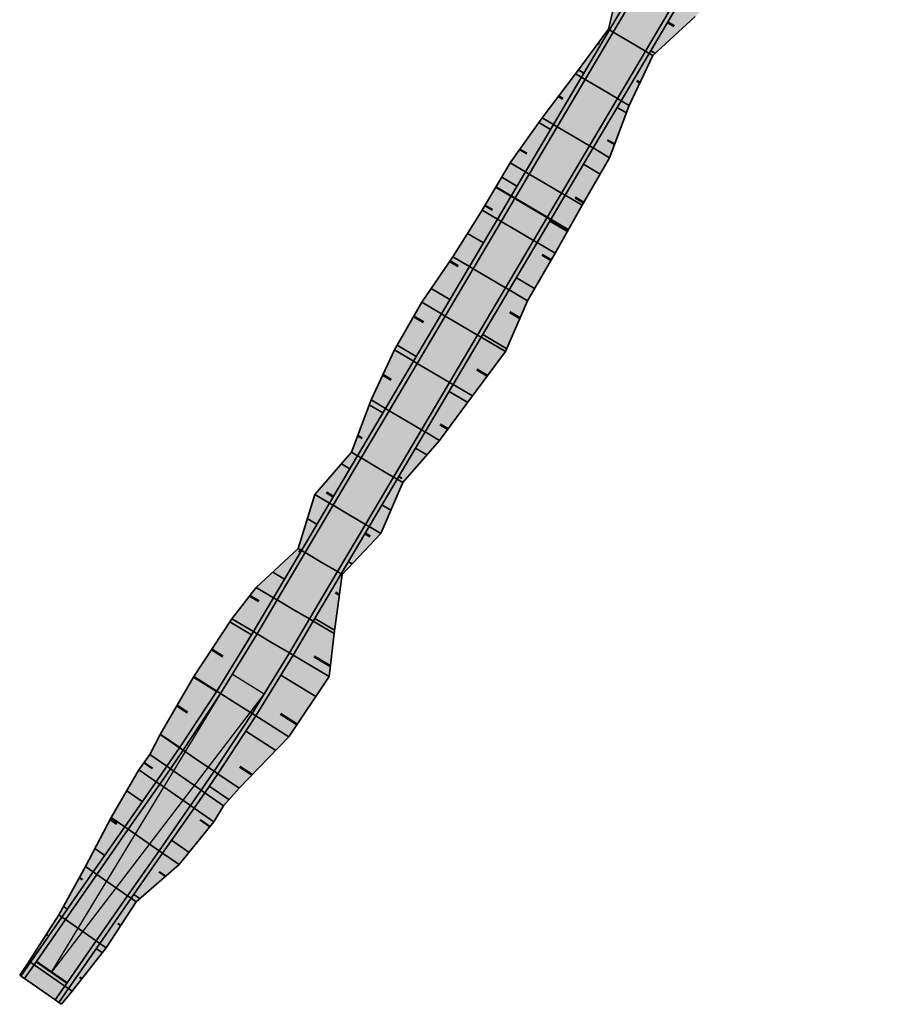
# Model space of a CAD drawing. Header units: metres. Extents: x 202644 to 203075, y 396096 to 396612.
# Tile 1 of 13: x 202644 to 202724, y 396096 to 396185. Entities that reach past the tile are written whole.
import ezdxf

# ---------------------------------------------------------------- set-up
doc = ezdxf.new("R2010")
doc.units = ezdxf.units.M
doc.layers.get('0').update_dxf_attribs({"lineweight": 25})
doc.layers.add('C3D-CORRIDOR', color=7, linetype='Continuous')
for name, color, linetype, lineweight in [('N-WA-GR-GRAS-V', 61, 'Continuous', 18), ('N-WA-GW-AFWERKEN_INZAAIEN-G', 60, 'Continuous', 35), ('N-WA-GW-DIJK_KRUIN_BINNEN-G', 90, 'Continuous', 35), ('N-WA-GW-DIJK_KRUIN_BUITEN-G', 90, 'Continuous', 35), ('N-WA-GW-DIJK_TEEN_BINNEN-G', 90, 'Continuous', 35), ('N-WA-GW-DIJK_TEEN_BUITEN-G', 90, 'Continuous', 35), ('N-WA-VH-VERHARDING_ASFALT-G', 252, 'Continuous', 35), ('N-WA-VH-VERHARDING_ASFALT-V', 252, 'Continuous', 18), ('N-WA-VH-VERHARDING_GRASBETONSTEEN-G', 102, 'Continuous', 35), ('N-WA-VH-VERHARDING_GRASBETONSTEEN-V', 75, 'Continuous', 18)]:
    doc.layers.add(name, color=color, linetype=linetype, lineweight=lineweight)

# ---------------------------------------------------------------- blocks, each defined once
blk = doc.blocks.new('*U104')
at = {"layer": 'N-WA-GR-GRAS-V', "linetype": 'Continuous', "lineweight": 18}
for points in [[(202713.396, 396210.66), (202711.676, 396207.725), (202710.516, 396205.762), (202707.971, 396201.458), (202705.426, 396197.155), (202702.881, 396192.851), (202700.336, 396188.547), (202697.791, 396184.243), (202695.246, 396179.939), (202692.701, 396175.635), (202690.156, 396171.332), (202687.611, 396167.028), (202685.066, 396162.724), (202682.521, 396158.42), (202679.976, 396154.116), (202677.431, 396149.812), (202674.886, 396145.509), (202672.341, 396141.205), (202669.796, 396136.901), (202667.251, 396132.597), (202665.427, 396129.513), (202662.108, 396124.1), (202658.72, 396118.948), (202657.561, 396117.263), (202656.59, 396115.866), (202653.735, 396111.761), (202650.881, 396107.656), (202648.026, 396103.551), (202645.172, 396099.446), (202644.3, 396098.193), (202644.191, 396098.269), (202645.047, 396099.533), (202647.749, 396103.744), (202650.157, 396108.159), (202652.516, 396112.609), (202655.026, 396116.953), (202656.012, 396118.34), (202656.945, 396120.155), (202660.02, 396125.427), (202663.47, 396130.67), (202665.678, 396133.527), (202669.508, 396137.071), (202671.001, 396141.997), (202674.357, 396145.821), (202676.128, 396150.583), (202678.255, 396155.134), (202680.745, 396159.47), (202683.56, 396163.614), (202686.217, 396167.852), (202688.783, 396172.143), (202691.67, 396176.245), (202694.722, 396180.249), (202697.694, 396184.3), (202698.894, 396189.399), (202699.507, 396194.845), (202700.909, 396199.825), (202702.81, 396204.51), (202704.274, 396209.453), (202705.111, 396211.608), (202706.234, 396214.82), (202713.396, 396210.66)], [(202724.41, 396204.263), (202722.013, 396201.613), (202721.735, 396199.128), (202718.818, 396195.044), (202714.901, 396191.552), (202709.244, 396189.088), (202705.583, 396185.444), (202701.75, 396181.902), (202699.585, 396177.373), (202697.805, 396172.617), (202695.303, 396168.288), (202692.859, 396163.924), (202690.344, 396159.602), (202688.342, 396154.978), (202685.339, 396150.945), (202682.357, 396146.899), (202679.012, 396143.069), (202677.006, 396138.446), (202673.498, 396134.711), (202672.76, 396129.339), (202672.321, 396125.437), (202668.666, 396119.932), (202664.125, 396115.272), (202662.716, 396113.679), (202661.847, 396112.211), (202658.678, 396108.324), (202654.779, 396104.946), (202652.058, 396100.747), (202648.957, 396096.814), (202648.002, 396095.619), (202647.749, 396095.795), (202648.62, 396097.048), (202651.475, 396101.153), (202654.329, 396105.258), (202657.184, 396109.363), (202660.038, 396113.468), (202661.01, 396114.866), (202662.193, 396116.586), (202665.653, 396121.847), (202669.042, 396127.376), (202670.866, 396130.459), (202673.411, 396134.763), (202675.956, 396139.067), (202678.501, 396143.371), (202681.046, 396147.675), (202683.591, 396151.978), (202686.136, 396156.282), (202688.681, 396160.586), (202691.226, 396164.89), (202693.771, 396169.194), (202696.316, 396173.498), (202698.861, 396177.801), (202701.406, 396182.105), (202703.951, 396186.409), (202706.496, 396190.713), (202709.041, 396195.017), (202711.586, 396199.321), (202714.131, 396203.624), (202715.292, 396205.588), (202717.028, 396208.551), (202724.41, 396204.263)]]:
    blk.add_hatch(color=61, dxfattribs=at).paths.add_polyline_path(points, flags=0)
at = {"layer": 'N-WA-VH-VERHARDING_ASFALT-V', "linetype": 'Continuous', "lineweight": 18}
for points in [[(202715.212, 396209.605), (202713.484, 396206.656), (202712.323, 396204.693), (202709.778, 396200.39), (202707.233, 396196.086), (202704.688, 396191.782), (202702.143, 396187.478), (202699.598, 396183.174), (202697.053, 396178.87), (202694.508, 396174.566), (202691.963, 396170.263), (202689.418, 396165.959), (202686.873, 396161.655), (202684.328, 396157.351), (202681.783, 396153.047), (202679.238, 396148.743), (202676.693, 396144.44), (202674.148, 396140.136), (202671.603, 396135.832), (202669.058, 396131.528), (202667.235, 396128.444), (202663.88, 396122.974), (202660.456, 396117.767), (202659.285, 396116.064), (202658.314, 396114.667), (202655.459, 396110.562), (202652.605, 396106.457), (202649.75, 396102.352), (202646.896, 396098.247), (202646.025, 396096.994), (202644.629, 396097.964), (202645.5, 396099.217), (202648.355, 396103.323), (202651.209, 396107.428), (202654.064, 396111.533), (202656.918, 396115.638), (202657.89, 396117.035), (202659.051, 396118.723), (202662.445, 396123.886), (202665.772, 396129.31), (202667.595, 396132.393), (202670.14, 396136.697), (202672.685, 396141.001), (202675.23, 396145.305), (202677.775, 396149.609), (202680.32, 396153.913), (202682.865, 396158.216), (202685.41, 396162.52), (202687.955, 396166.824), (202690.5, 396171.128), (202693.045, 396175.432), (202695.59, 396179.736), (202698.135, 396184.039), (202700.68, 396188.343), (202703.225, 396192.647), (202705.77, 396196.951), (202708.315, 396201.255), (202710.86, 396205.559), (202712.021, 396207.522), (202713.742, 396210.459), (202715.212, 396209.605)], [(202716.682, 396208.752), (202714.947, 396205.791), (202713.786, 396203.828), (202711.241, 396199.524), (202708.696, 396195.22), (202706.151, 396190.917), (202703.607, 396186.613), (202701.062, 396182.309), (202698.517, 396178.005), (202695.972, 396173.701), (202693.427, 396169.397), (202690.882, 396165.094), (202688.337, 396160.79), (202685.792, 396156.486), (202683.247, 396152.182), (202680.702, 396147.878), (202678.157, 396143.574), (202675.612, 396139.271), (202673.067, 396134.967), (202670.522, 396130.663), (202668.698, 396127.579), (202665.315, 396122.062), (202661.862, 396116.811), (202660.681, 396115.094), (202659.71, 396113.697), (202656.855, 396109.592), (202654.001, 396105.487), (202651.146, 396101.381), (202648.292, 396097.276), (202647.42, 396096.023), (202646.025, 396096.994), (202646.896, 396098.247), (202649.75, 396102.352), (202652.605, 396106.457), (202655.459, 396110.562), (202658.314, 396114.667), (202659.285, 396116.064), (202660.456, 396117.767), (202663.88, 396122.974), (202667.235, 396128.444), (202669.058, 396131.528), (202671.603, 396135.832), (202674.148, 396140.136), (202676.693, 396144.44), (202679.238, 396148.743), (202681.783, 396153.047), (202684.328, 396157.351), (202686.873, 396161.655), (202689.418, 396165.959), (202691.963, 396170.263), (202694.508, 396174.566), (202697.053, 396178.87), (202699.598, 396183.174), (202702.143, 396187.478), (202704.688, 396191.782), (202707.233, 396196.086), (202709.778, 396200.39), (202712.323, 396204.693), (202713.484, 396206.656), (202715.212, 396209.605), (202716.682, 396208.752)]]:
    blk.add_hatch(color=252, dxfattribs=at).paths.add_polyline_path(points, flags=0)
at = {"layer": 'N-WA-VH-VERHARDING_GRASBETONSTEEN-V', "linetype": 'Continuous', "lineweight": 18}
for points in [[(202713.742, 396210.459), (202712.021, 396207.522), (202710.86, 396205.559), (202708.315, 396201.255), (202705.77, 396196.951), (202703.225, 396192.647), (202700.68, 396188.343), (202698.135, 396184.039), (202695.59, 396179.736), (202693.045, 396175.432), (202690.5, 396171.128), (202687.955, 396166.824), (202685.41, 396162.52), (202682.865, 396158.216), (202680.32, 396153.913), (202677.775, 396149.609), (202675.23, 396145.305), (202672.685, 396141.001), (202670.14, 396136.697), (202667.595, 396132.393), (202665.772, 396129.31), (202662.445, 396123.886), (202659.051, 396118.723), (202657.89, 396117.035), (202656.918, 396115.638), (202654.064, 396111.533), (202651.209, 396107.428), (202648.355, 396103.323), (202645.5, 396099.217), (202644.629, 396097.964), (202644.3, 396098.193), (202645.172, 396099.446), (202648.026, 396103.551), (202650.881, 396107.656), (202653.735, 396111.761), (202656.59, 396115.866), (202657.561, 396117.263), (202658.72, 396118.948), (202662.108, 396124.1), (202665.427, 396129.513), (202667.251, 396132.597), (202669.796, 396136.901), (202672.341, 396141.205), (202674.886, 396145.509), (202677.431, 396149.812), (202679.976, 396154.116), (202682.521, 396158.42), (202685.066, 396162.724), (202687.611, 396167.028), (202690.156, 396171.332), (202692.701, 396175.635), (202695.246, 396179.939), (202697.791, 396184.243), (202700.336, 396188.547), (202702.881, 396192.851), (202705.426, 396197.155), (202707.971, 396201.458), (202710.516, 396205.762), (202711.676, 396207.725), (202713.396, 396210.66), (202713.742, 396210.459)], [(202717.028, 396208.551), (202715.292, 396205.588), (202714.131, 396203.624), (202711.586, 396199.321), (202709.041, 396195.017), (202706.496, 396190.713), (202703.951, 396186.409), (202701.406, 396182.105), (202698.861, 396177.801), (202696.316, 396173.498), (202693.771, 396169.194), (202691.226, 396164.89), (202688.681, 396160.586), (202686.136, 396156.282), (202683.591, 396151.978), (202681.046, 396147.675), (202678.501, 396143.371), (202675.956, 396139.067), (202673.411, 396134.763), (202670.866, 396130.459), (202669.042, 396127.376), (202665.653, 396121.847), (202662.193, 396116.586), (202661.01, 396114.866), (202660.038, 396113.468), (202657.184, 396109.363), (202654.329, 396105.258), (202651.475, 396101.153), (202648.62, 396097.048), (202647.749, 396095.795), (202647.42, 396096.023), (202648.292, 396097.276), (202651.146, 396101.381), (202654.001, 396105.487), (202656.855, 396109.592), (202659.71, 396113.697), (202660.681, 396115.094), (202661.862, 396116.811), (202665.315, 396122.062), (202668.698, 396127.579), (202670.522, 396130.663), (202673.067, 396134.967), (202675.612, 396139.271), (202678.157, 396143.574), (202680.702, 396147.878), (202683.247, 396152.182), (202685.792, 396156.486), (202688.337, 396160.79), (202690.882, 396165.094), (202693.427, 396169.397), (202695.972, 396173.701), (202698.517, 396178.005), (202701.062, 396182.309), (202703.607, 396186.613), (202706.151, 396190.917), (202708.696, 396195.22), (202711.241, 396199.524), (202713.786, 396203.828), (202714.947, 396205.791), (202716.682, 396208.752), (202717.028, 396208.551)]]:
    blk.add_hatch(color=75, dxfattribs=at).paths.add_polyline_path(points, flags=0)
at = {"layer": 'C3D-CORRIDOR', "color": 7, "linetype": 'Continuous', "lineweight": 50}
for p, q in [((202703.076, 396184.929, 13.628), (202703.67, 396184.577, 13.398)), ((202696.756, 396183.022, 13.327), (202696.872, 396182.954, 13.308)), ((202700.573, 396179.439, 13.3), (202700.297, 396179.602, 13.254)), ((202693.17, 396178.212, 13.18), (202693.56, 396177.981, 13.029)), ((202698.261, 396173.835, 13.299), (202697.614, 396174.217, 13.049)), ((202689.64, 396173.361, 13.072), (202690.276, 396172.985, 12.826)), ((202695.443, 396168.531, 13.127), (202694.678, 396168.983, 12.831)), ((202686.468, 396168.272, 13.041), (202687.164, 396167.861, 12.772)), ((202692.497, 396163.302, 13.134), (202691.679, 396163.786, 12.817)), ((202683.275, 396163.193, 13.094), (202684.041, 396162.74, 12.797)), ((202679.999, 396158.17, 13.181), (202680.878, 396157.65, 12.841)), ((202689.656, 396158.012, 13.216), (202688.731, 396158.559, 12.858)), ((202677.197, 396152.87, 13.086), (202677.953, 396152.423, 12.793)), ((202686.708, 396152.784, 13.258), (202685.73, 396153.363, 12.879)), ((202683.121, 396147.935, 13.051), (202682.409, 396148.356, 12.776)), ((202674.916, 396147.326, 12.519), (202675.303, 396147.097, 12.51)), ((202678.644, 396143.612, 12.5), (202678.922, 396143.448, 12.421)), ((202672.687, 396141.791, 12.5), (202672.073, 396142.154, 12.262)), ((202675.59, 396138.448, 12.5), (202676.045, 396138.178, 12.324)), ((202669.718, 396136.769, 12.5), (202669.554, 396136.866, 12.455)), ((202673.244, 396132.864, 12.73), (202672.89, 396133.074, 12.615)), ((202665.102, 396132.782, 13.148), (202665.939, 396132.287, 12.824)), ((202661.639, 396127.888, 13.302), (202662.653, 396127.265, 12.905)), ((202672.427, 396126.377, 13.641), (202670.954, 396127.248, 13.07)), ((202658.481, 396122.789, 13.39), (202659.446, 396122.154, 13.005)), ((202669.425, 396121.075, 13.719), (202667.891, 396122.036, 13.116)), ((202655.485, 396117.598, 13.476), (202656.263, 396117.057, 13.16)), ((202665.306, 396116.484, 13.556), (202664.201, 396117.222, 13.113)), ((202652.426, 396112.44, 13.57), (202653.027, 396112.022, 13.326)), ((202661.489, 396111.771, 13.618), (202660.602, 396112.388, 13.258)), ((202649.604, 396107.145, 13.569), (202649.914, 396106.929, 13.443)), ((202657.457, 396107.266, 13.612), (202656.874, 396107.672, 13.375)), ((202653.383, 396102.792, 13.579), (202653.124, 396102.972, 13.474)), ((202646.601, 396101.955, 13.571), (202646.707, 396101.881, 13.528)), ((202649.847, 396097.942, 13.668), (202649.643, 396098.084, 13.586))]:
    blk.add_line(p, q, dxfattribs=at)
at = {"layer": 'C3D-CORRIDOR', "color": 7, "linetype": 'Continuous', "lineweight": 35}
for p, q in [((202701.549, 396182.347, 13.418), (202701.965, 396182.1, 13.257)), ((202694.982, 396180.603, 13.261), (202695.468, 396180.315, 13.079)), ((202699.329, 396176.689, 13.323), (202698.495, 396177.182, 13)), ((202691.367, 396175.814, 13.105), (202692.434, 396175.184, 12.692)), ((202696.945, 396171.128, 13.23), (202695.441, 396172.018, 12.647)), ((202688.008, 396170.847, 13.051), (202689.387, 396170.031, 12.517)), ((202693.974, 396165.915, 13.126), (202692.387, 396166.853, 12.511)), ((202684.884, 396165.725, 13.061), (202686.333, 396164.868, 12.5)), ((202690.989, 396160.709, 13.141), (202689.333, 396161.688, 12.5)), ((202681.589, 396160.712, 13.156), (202683.283, 396159.71, 12.5)), ((202688.454, 396155.237, 13.342), (202686.279, 396156.524, 12.5)), ((202678.505, 396155.569, 13.169), (202680.231, 396154.548, 12.5)), ((202684.91, 396150.363, 13.153), (202683.225, 396151.359, 12.5)), ((202675.963, 396150.137, 12.938), (202677.193, 396149.41, 12.5)), ((202681.207, 396145.582, 12.765), (202680.171, 396146.195, 12.5)), ((202674.188, 396144.329, 12.5), (202673.437, 396144.773, 12.209)), ((202677.117, 396141.03, 12.5), (202677.921, 396140.555, 12.189)), ((202671.2, 396139.276, 12.5), (202670.332, 396139.789, 12.164)), ((202674.063, 396135.865, 12.5), (202674.397, 396135.668, 12.371)), ((202667.189, 396134.925, 12.825), (202668.255, 396134.295, 12.5)), ((202663.288, 396130.394, 13.262), (202665.252, 396129.228, 12.501)), ((202672.801, 396129.641, 13.19), (202671.009, 396130.701, 12.5)), ((202659.993, 396125.38, 13.341), (202662.078, 396124.054, 12.518)), ((202671.116, 396123.621, 13.749), (202667.925, 396125.554, 12.505)), ((202667.469, 396118.704, 13.653), (202664.745, 396120.467, 12.571)), ((202656.97, 396120.197, 13.439), (202658.747, 396118.989, 12.723)), ((202653.921, 396115.041, 13.536), (202655.333, 396114.059, 12.963)), ((202663.21, 396114.237, 13.501), (202661.425, 396115.469, 12.778)), ((202659.588, 396109.439, 13.661), (202658.003, 396110.541, 13.018)), ((202651.021, 396109.789, 13.569), (202651.926, 396109.16, 13.202)), ((202655.118, 396105.239, 13.477), (202654.577, 396105.615, 13.258)), ((202648.167, 396104.511, 13.57), (202648.522, 396104.264, 13.426)), ((202651.707, 396100.303, 13.69), (202651.152, 396100.689, 13.465))]:
    blk.add_line(p, q, dxfattribs=at)
at = {"layer": 'N-WA-GW-AFWERKEN_INZAAIEN-G', "color": 60, "linetype": 'Continuous', "lineweight": 35}
for p, q in [((202697.791, 396184.243, 13.399), (202697.694, 396184.3, 13.361)), ((202701.406, 396182.105, 13.399), (202701.75, 396181.902, 13.265)), ((202695.246, 396179.939, 13.049), (202694.722, 396180.249, 13.251)), ((202698.861, 396177.801, 13.049), (202699.585, 396177.373, 13.329)), ((202692.701, 396175.635, 12.712), (202691.67, 396176.245, 13.111)), ((202696.316, 396173.498, 12.712), (202697.805, 396172.617, 13.289)), ((202690.156, 396171.332, 12.524), (202688.783, 396172.143, 13.056)), ((202693.771, 396169.194, 12.524), (202695.303, 396168.288, 13.117)), ((202687.611, 396167.028, 12.5), (202686.217, 396167.852, 13.04)), ((202691.226, 396164.89, 12.5), (202692.859, 396163.924, 13.133)), ((202685.066, 396162.724, 12.5), (202683.56, 396163.614, 13.083)), ((202688.681, 396160.586, 12.5), (202690.344, 396159.602, 13.144)), ((202682.521, 396158.42, 12.5), (202680.745, 396159.47, 13.187)), ((202686.136, 396156.282, 12.5), (202688.342, 396154.978, 13.354)), ((202679.976, 396154.116, 12.5), (202678.255, 396155.134, 13.166)), ((202683.591, 396151.978, 12.5), (202685.339, 396150.945, 13.177)), ((202677.431, 396149.812, 12.5), (202676.128, 396150.583, 13.004)), ((202681.046, 396147.675, 12.5), (202682.357, 396146.899, 13.008)), ((202674.886, 396145.509, 12.5), (202674.357, 396145.821, 12.295)), ((202678.501, 396143.371, 12.5), (202679.012, 396143.069, 12.302)), ((202672.341, 396141.205, 12.5), (202671.001, 396141.997, 11.981)), ((202675.956, 396139.067, 12.5), (202677.006, 396138.446, 12.093)), ((202669.796, 396136.901, 12.5), (202669.508, 396137.071, 12.389)), ((202673.411, 396134.763, 12.5), (202673.498, 396134.711, 12.466)), ((202667.251, 396132.597, 12.5), (202665.678, 396133.527, 13.109)), ((202665.427, 396129.513, 12.5), (202663.47, 396130.67, 13.258)), ((202670.866, 396130.459, 12.5), (202672.76, 396129.339, 13.233)), ((202669.042, 396127.376, 12.5), (202672.321, 396125.437, 13.77)), ((202662.108, 396124.1, 12.516), (202660.02, 396125.427, 13.341)), ((202665.653, 396121.847, 12.516), (202668.666, 396119.932, 13.706)), ((202658.72, 396118.948, 12.724), (202656.945, 396120.155, 13.44)), ((202657.561, 396117.263, 12.807), (202656.012, 396118.34, 13.436)), ((202656.59, 396115.866, 12.875), (202655.026, 396116.953, 13.51)), ((202662.193, 396116.586, 12.724), (202664.125, 396115.272, 13.503)), ((202661.01, 396114.866, 12.807), (202662.716, 396113.679, 13.5)), ((202660.038, 396113.468, 12.875), (202661.847, 396112.211, 13.61)), ((202653.735, 396111.761, 13.075), (202652.516, 396112.609, 13.57)), ((202657.184, 396109.363, 13.075), (202658.678, 396108.324, 13.682)), ((202650.881, 396107.656, 13.275), (202650.157, 396108.159, 13.569)), ((202654.329, 396105.258, 13.275), (202654.779, 396104.946, 13.458)), ((202648.026, 396103.551, 13.458), (202647.749, 396103.744, 13.57)), ((202651.475, 396101.153, 13.458), (202652.058, 396100.747, 13.694)), ((202645.172, 396099.446, 13.521), (202645.047, 396099.533, 13.572)), ((202644.3, 396098.193, 13.523), (202644.191, 396098.269, 13.567)), ((202648.62, 396097.048, 13.521), (202648.957, 396096.814, 13.658)), ((202647.749, 396095.795, 13.523), (202648.002, 396095.619, 13.625))]:
    blk.add_line(p, q, dxfattribs=at)
at = {"layer": 'N-WA-GW-DIJK_KRUIN_BINNEN-G', "color": 90, "linetype": 'Continuous', "lineweight": 35}
for p, q in [((202700.336, 396188.547, 13.749), (202697.791, 396184.243, 13.399)), ((202700.68, 396188.343, 13.749), (202698.135, 396184.039, 13.399)), ((202697.791, 396184.243, 13.399), (202695.246, 396179.939, 13.049)), ((202698.135, 396184.039, 13.399), (202695.59, 396179.736, 13.049)), ((202695.246, 396179.939, 13.049), (202692.701, 396175.635, 12.712)), ((202695.59, 396179.736, 13.049), (202693.045, 396175.432, 12.712)), ((202692.701, 396175.635, 12.712), (202690.156, 396171.332, 12.524)), ((202693.045, 396175.432, 12.712), (202690.5, 396171.128, 12.524)), ((202690.156, 396171.332, 12.524), (202687.611, 396167.028, 12.5)), ((202690.5, 396171.128, 12.524), (202687.955, 396166.824, 12.5)), ((202687.611, 396167.028, 12.5), (202685.066, 396162.724, 12.5)), ((202687.955, 396166.824, 12.5), (202685.41, 396162.52, 12.5)), ((202685.066, 396162.724, 12.5), (202682.521, 396158.42, 12.5)), ((202685.41, 396162.52, 12.5), (202682.865, 396158.216, 12.5)), ((202682.521, 396158.42, 12.5), (202679.976, 396154.116, 12.5)), ((202682.865, 396158.216, 12.5), (202680.32, 396153.913, 12.5)), ((202679.976, 396154.116, 12.5), (202677.431, 396149.812, 12.5)), ((202680.32, 396153.913, 12.5), (202677.775, 396149.609, 12.5)), ((202677.431, 396149.812, 12.5), (202674.886, 396145.509, 12.5)), ((202677.775, 396149.609, 12.5), (202675.23, 396145.305, 12.5)), ((202674.886, 396145.509, 12.5), (202672.341, 396141.205, 12.5)), ((202675.23, 396145.305, 12.5), (202672.685, 396141.001, 12.5)), ((202672.341, 396141.205, 12.5), (202669.796, 396136.901, 12.5)), ((202672.685, 396141.001, 12.5), (202670.14, 396136.697, 12.5)), ((202669.796, 396136.901, 12.5), (202667.251, 396132.597, 12.5)), ((202670.14, 396136.697, 12.5), (202667.595, 396132.393, 12.5)), ((202667.251, 396132.597, 12.5), (202665.427, 396129.513, 12.5)), ((202667.595, 396132.393, 12.5), (202665.772, 396129.31, 12.5)), ((202665.427, 396129.513, 12.5), (202662.108, 396124.1, 12.516)), ((202665.772, 396129.31, 12.5), (202662.445, 396123.886, 12.516)), ((202662.108, 396124.1, 12.516), (202658.72, 396118.948, 12.724)), ((202662.445, 396123.886, 12.516), (202659.051, 396118.723, 12.724)), ((202658.72, 396118.948, 12.724), (202657.561, 396117.263, 12.807)), ((202659.051, 396118.723, 12.724), (202657.89, 396117.035, 12.807)), ((202657.561, 396117.263, 12.807), (202656.59, 396115.866, 12.875)), ((202657.89, 396117.035, 12.807), (202656.918, 396115.638, 12.875)), ((202656.59, 396115.866, 12.875), (202653.735, 396111.761, 13.075)), ((202656.918, 396115.638, 12.875), (202654.064, 396111.533, 13.075)), ((202653.735, 396111.761, 13.075), (202650.881, 396107.656, 13.275)), ((202654.064, 396111.533, 13.075), (202651.209, 396107.428, 13.275)), ((202650.881, 396107.656, 13.275), (202648.026, 396103.551, 13.458)), ((202651.209, 396107.428, 13.275), (202648.355, 396103.323, 13.458)), ((202648.026, 396103.551, 13.458), (202645.172, 396099.446, 13.521)), ((202648.355, 396103.323, 13.458), (202645.5, 396099.217, 13.521)), ((202645.172, 396099.446, 13.521), (202644.3, 396098.193, 13.523)), ((202645.5, 396099.217, 13.521), (202644.629, 396097.964, 13.523))]:
    blk.add_line(p, q, dxfattribs=at)
at = {"layer": 'N-WA-GW-DIJK_KRUIN_BUITEN-G', "color": 90, "linetype": 'Continuous', "lineweight": 35}
for p, q in [((202703.607, 396186.613, 13.749), (202701.062, 396182.309, 13.399)), ((202703.951, 396186.409, 13.749), (202701.406, 396182.105, 13.399)), ((202701.062, 396182.309, 13.399), (202698.517, 396178.005, 13.049)), ((202701.406, 396182.105, 13.399), (202698.861, 396177.801, 13.049)), ((202698.517, 396178.005, 13.049), (202695.972, 396173.701, 12.712)), ((202698.861, 396177.801, 13.049), (202696.316, 396173.498, 12.712)), ((202695.972, 396173.701, 12.712), (202693.427, 396169.397, 12.524)), ((202696.316, 396173.498, 12.712), (202693.771, 396169.194, 12.524)), ((202693.427, 396169.397, 12.524), (202690.882, 396165.094, 12.5)), ((202693.771, 396169.194, 12.524), (202691.226, 396164.89, 12.5)), ((202690.882, 396165.094, 12.5), (202688.337, 396160.79, 12.5)), ((202691.226, 396164.89, 12.5), (202688.681, 396160.586, 12.5)), ((202688.337, 396160.79, 12.5), (202685.792, 396156.486, 12.5)), ((202688.681, 396160.586, 12.5), (202686.136, 396156.282, 12.5)), ((202685.792, 396156.486, 12.5), (202683.247, 396152.182, 12.5)), ((202686.136, 396156.282, 12.5), (202683.591, 396151.978, 12.5)), ((202683.247, 396152.182, 12.5), (202680.702, 396147.878, 12.5)), ((202683.591, 396151.978, 12.5), (202681.046, 396147.675, 12.5)), ((202680.702, 396147.878, 12.5), (202678.157, 396143.574, 12.5)), ((202681.046, 396147.675, 12.5), (202678.501, 396143.371, 12.5)), ((202678.157, 396143.574, 12.5), (202675.612, 396139.271, 12.5)), ((202678.501, 396143.371, 12.5), (202675.956, 396139.067, 12.5)), ((202675.612, 396139.271, 12.5), (202673.067, 396134.967, 12.5)), ((202675.956, 396139.067, 12.5), (202673.411, 396134.763, 12.5)), ((202673.067, 396134.967, 12.5), (202670.522, 396130.663, 12.5)), ((202673.411, 396134.763, 12.5), (202670.866, 396130.459, 12.5)), ((202670.522, 396130.663, 12.5), (202668.698, 396127.579, 12.5)), ((202670.866, 396130.459, 12.5), (202669.042, 396127.376, 12.5)), ((202668.698, 396127.579, 12.5), (202665.315, 396122.062, 12.516)), ((202669.042, 396127.376, 12.5), (202665.653, 396121.847, 12.516)), ((202665.315, 396122.062, 12.516), (202661.862, 396116.811, 12.724)), ((202665.653, 396121.847, 12.516), (202662.193, 396116.586, 12.724)), ((202661.862, 396116.811, 12.724), (202660.681, 396115.094, 12.807)), ((202662.193, 396116.586, 12.724), (202661.01, 396114.866, 12.807)), ((202660.681, 396115.094, 12.807), (202659.71, 396113.697, 12.875)), ((202661.01, 396114.866, 12.807), (202660.038, 396113.468, 12.875)), ((202659.71, 396113.697, 12.875), (202656.855, 396109.592, 13.075)), ((202660.038, 396113.468, 12.875), (202657.184, 396109.363, 13.075)), ((202656.855, 396109.592, 13.075), (202654.001, 396105.487, 13.275)), ((202657.184, 396109.363, 13.075), (202654.329, 396105.258, 13.275)), ((202654.001, 396105.487, 13.275), (202651.146, 396101.381, 13.458)), ((202654.329, 396105.258, 13.275), (202651.475, 396101.153, 13.458)), ((202651.146, 396101.381, 13.458), (202648.292, 396097.276, 13.521)), ((202651.475, 396101.153, 13.458), (202648.62, 396097.048, 13.521)), ((202648.292, 396097.276, 13.521), (202647.42, 396096.023, 13.523)), ((202648.62, 396097.048, 13.521), (202647.749, 396095.795, 13.523))]:
    blk.add_line(p, q, dxfattribs=at)
at = {"layer": 'N-WA-GW-DIJK_TEEN_BINNEN-G', "color": 90, "linetype": 'Continuous', "lineweight": 35}
for p, q in [((202698.894, 396189.399, 13.19), (202697.694, 396184.3, 13.361)), ((202697.694, 396184.3, 13.361), (202694.722, 396180.249, 13.251)), ((202694.722, 396180.249, 13.251), (202691.67, 396176.245, 13.111)), ((202691.67, 396176.245, 13.111), (202688.783, 396172.143, 13.056)), ((202688.783, 396172.143, 13.056), (202686.217, 396167.852, 13.04)), ((202686.217, 396167.852, 13.04), (202683.56, 396163.614, 13.083)), ((202683.56, 396163.614, 13.083), (202680.745, 396159.47, 13.187)), ((202680.745, 396159.47, 13.187), (202678.255, 396155.134, 13.166)), ((202678.255, 396155.134, 13.166), (202676.128, 396150.583, 13.004)), ((202676.128, 396150.583, 13.004), (202674.357, 396145.821, 12.295)), ((202674.357, 396145.821, 12.295), (202671.001, 396141.997, 11.981)), ((202671.001, 396141.997, 11.981), (202669.508, 396137.071, 12.389)), ((202669.508, 396137.071, 12.389), (202665.678, 396133.527, 13.109)), ((202665.678, 396133.527, 13.109), (202663.47, 396130.67, 13.258)), ((202663.47, 396130.67, 13.258), (202660.02, 396125.427, 13.341)), ((202660.02, 396125.427, 13.341), (202656.945, 396120.155, 13.44)), ((202656.945, 396120.155, 13.44), (202656.012, 396118.34, 13.436)), ((202656.012, 396118.34, 13.436), (202655.026, 396116.953, 13.51)), ((202655.026, 396116.953, 13.51), (202652.516, 396112.609, 13.57)), ((202652.516, 396112.609, 13.57), (202650.157, 396108.159, 13.569)), ((202650.157, 396108.159, 13.569), (202647.749, 396103.744, 13.57)), ((202647.749, 396103.744, 13.57), (202645.047, 396099.533, 13.572)), ((202645.047, 396099.533, 13.572), (202644.191, 396098.269, 13.567))]:
    blk.add_line(p, q, dxfattribs=at)
at = {"layer": 'N-WA-GW-DIJK_TEEN_BUITEN-G', "color": 90, "linetype": 'Continuous', "lineweight": 35}
for p, q in [((202705.583, 396185.444, 13.117), (202701.75, 396181.902, 13.265)), ((202701.75, 396181.902, 13.265), (202699.585, 396177.373, 13.329)), ((202699.585, 396177.373, 13.329), (202697.805, 396172.617, 13.289)), ((202697.805, 396172.617, 13.289), (202695.303, 396168.288, 13.117)), ((202695.303, 396168.288, 13.117), (202692.859, 396163.924, 13.133)), ((202692.859, 396163.924, 13.133), (202690.344, 396159.602, 13.144)), ((202690.344, 396159.602, 13.144), (202688.342, 396154.978, 13.354)), ((202688.342, 396154.978, 13.354), (202685.339, 396150.945, 13.177)), ((202685.339, 396150.945, 13.177), (202682.357, 396146.899, 13.008)), ((202682.357, 396146.899, 13.008), (202679.012, 396143.069, 12.302)), ((202679.012, 396143.069, 12.302), (202677.006, 396138.446, 12.093)), ((202677.006, 396138.446, 12.093), (202673.498, 396134.711, 12.466)), ((202673.498, 396134.711, 12.466), (202672.76, 396129.339, 13.233)), ((202672.76, 396129.339, 13.233), (202672.321, 396125.437, 13.77)), ((202672.321, 396125.437, 13.77), (202668.666, 396119.932, 13.706)), ((202668.666, 396119.932, 13.706), (202664.125, 396115.272, 13.503)), ((202664.125, 396115.272, 13.503), (202662.716, 396113.679, 13.5)), ((202662.716, 396113.679, 13.5), (202661.847, 396112.211, 13.61)), ((202661.847, 396112.211, 13.61), (202658.678, 396108.324, 13.682)), ((202658.678, 396108.324, 13.682), (202654.779, 396104.946, 13.458)), ((202654.779, 396104.946, 13.458), (202652.058, 396100.747, 13.694)), ((202652.058, 396100.747, 13.694), (202648.957, 396096.814, 13.658)), ((202648.957, 396096.814, 13.658), (202648.002, 396095.619, 13.625))]:
    blk.add_line(p, q, dxfattribs=at)
at = {"layer": 'N-WA-VH-VERHARDING_ASFALT-G', "color": 252, "linetype": 'Continuous', "lineweight": 35}
for p, q in [((202699.598, 396183.174, 13.399), (202698.135, 396184.039, 13.399)), ((202699.598, 396183.174, 13.399), (202701.062, 396182.309, 13.399)), ((202697.053, 396178.87, 13.049), (202695.59, 396179.736, 13.049)), ((202697.053, 396178.87, 13.049), (202698.517, 396178.005, 13.049)), ((202694.508, 396174.566, 12.712), (202693.045, 396175.432, 12.712)), ((202694.508, 396174.566, 12.712), (202695.972, 396173.701, 12.712)), ((202691.963, 396170.263, 12.524), (202690.5, 396171.128, 12.524)), ((202691.963, 396170.263, 12.524), (202693.427, 396169.397, 12.524)), ((202689.418, 396165.959, 12.5), (202687.955, 396166.824, 12.5)), ((202689.418, 396165.959, 12.5), (202690.882, 396165.094, 12.5)), ((202686.873, 396161.655, 12.5), (202685.41, 396162.52, 12.5)), ((202686.873, 396161.655, 12.5), (202688.337, 396160.79, 12.5)), ((202684.328, 396157.351, 12.5), (202682.865, 396158.216, 12.5)), ((202684.328, 396157.351, 12.5), (202685.792, 396156.486, 12.5)), ((202681.783, 396153.047, 12.5), (202680.32, 396153.913, 12.5)), ((202681.783, 396153.047, 12.5), (202683.247, 396152.182, 12.5)), ((202679.238, 396148.743, 12.5), (202677.775, 396149.609, 12.5)), ((202679.238, 396148.743, 12.5), (202680.702, 396147.878, 12.5)), ((202676.693, 396144.44, 12.5), (202675.23, 396145.305, 12.5)), ((202676.693, 396144.44, 12.5), (202678.157, 396143.574, 12.5)), ((202674.148, 396140.136, 12.5), (202672.685, 396141.001, 12.5)), ((202674.148, 396140.136, 12.5), (202675.612, 396139.271, 12.5)), ((202671.603, 396135.832, 12.5), (202670.14, 396136.697, 12.5)), ((202671.603, 396135.832, 12.5), (202673.067, 396134.967, 12.5)), ((202669.058, 396131.528, 12.5), (202667.595, 396132.393, 12.5)), ((202669.058, 396131.528, 12.5), (202670.522, 396130.663, 12.5)), ((202667.235, 396128.444, 12.5), (202665.772, 396129.31, 12.5)), ((202667.235, 396128.444, 12.5), (202668.698, 396127.579, 12.5)), ((202663.88, 396122.974, 12.516), (202662.445, 396123.886, 12.516)), ((202663.88, 396122.974, 12.516), (202665.315, 396122.062, 12.516)), ((202660.456, 396117.767, 12.724), (202659.051, 396118.723, 12.724)), ((202660.456, 396117.767, 12.724), (202661.862, 396116.811, 12.724)), ((202659.285, 396116.064, 12.807), (202657.89, 396117.035, 12.807)), ((202659.285, 396116.064, 12.807), (202660.681, 396115.094, 12.807)), ((202658.314, 396114.667, 12.875), (202656.918, 396115.638, 12.875)), ((202658.314, 396114.667, 12.875), (202659.71, 396113.697, 12.875)), ((202655.459, 396110.562, 13.075), (202654.064, 396111.533, 13.075)), ((202655.459, 396110.562, 13.075), (202656.855, 396109.592, 13.075)), ((202652.605, 396106.457, 13.275), (202651.209, 396107.428, 13.275)), ((202652.605, 396106.457, 13.275), (202654.001, 396105.487, 13.275)), ((202649.75, 396102.352, 13.458), (202648.355, 396103.323, 13.458)), ((202649.75, 396102.352, 13.458), (202651.146, 396101.381, 13.458)), ((202646.896, 396098.247, 13.521), (202645.5, 396099.217, 13.521)), ((202646.025, 396096.994, 13.523), (202644.629, 396097.964, 13.523)), ((202646.896, 396098.247, 13.521), (202648.292, 396097.276, 13.521)), ((202646.025, 396096.994, 13.523), (202647.42, 396096.023, 13.523))]:
    blk.add_line(p, q, dxfattribs=at)
at = {"layer": 'N-WA-VH-VERHARDING_GRASBETONSTEEN-G', "color": 102, "linetype": 'Continuous', "lineweight": 35}
for p, q in [((202698.135, 396184.039, 13.399), (202697.791, 396184.243, 13.399)), ((202701.062, 396182.309, 13.399), (202701.406, 396182.105, 13.399)), ((202695.59, 396179.736, 13.049), (202695.246, 396179.939, 13.049)), ((202698.517, 396178.005, 13.049), (202698.861, 396177.801, 13.049)), ((202693.045, 396175.432, 12.712), (202692.701, 396175.635, 12.712)), ((202695.972, 396173.701, 12.712), (202696.316, 396173.498, 12.712)), ((202690.5, 396171.128, 12.524), (202690.156, 396171.332, 12.524)), ((202693.427, 396169.397, 12.524), (202693.771, 396169.194, 12.524)), ((202687.955, 396166.824, 12.5), (202687.611, 396167.028, 12.5)), ((202690.882, 396165.094, 12.5), (202691.226, 396164.89, 12.5)), ((202685.41, 396162.52, 12.5), (202685.066, 396162.724, 12.5)), ((202688.337, 396160.79, 12.5), (202688.681, 396160.586, 12.5)), ((202682.865, 396158.216, 12.5), (202682.521, 396158.42, 12.5)), ((202685.792, 396156.486, 12.5), (202686.136, 396156.282, 12.5)), ((202680.32, 396153.913, 12.5), (202679.976, 396154.116, 12.5)), ((202683.247, 396152.182, 12.5), (202683.591, 396151.978, 12.5)), ((202677.775, 396149.609, 12.5), (202677.431, 396149.812, 12.5)), ((202680.702, 396147.878, 12.5), (202681.046, 396147.675, 12.5)), ((202675.23, 396145.305, 12.5), (202674.886, 396145.509, 12.5)), ((202678.157, 396143.574, 12.5), (202678.501, 396143.371, 12.5)), ((202672.685, 396141.001, 12.5), (202672.341, 396141.205, 12.5)), ((202675.612, 396139.271, 12.5), (202675.956, 396139.067, 12.5)), ((202670.14, 396136.697, 12.5), (202669.796, 396136.901, 12.5)), ((202673.067, 396134.967, 12.5), (202673.411, 396134.763, 12.5)), ((202667.595, 396132.393, 12.5), (202667.251, 396132.597, 12.5)), ((202670.522, 396130.663, 12.5), (202670.866, 396130.459, 12.5)), ((202665.772, 396129.31, 12.5), (202665.427, 396129.513, 12.5)), ((202668.698, 396127.579, 12.5), (202669.042, 396127.376, 12.5)), ((202662.445, 396123.886, 12.516), (202662.108, 396124.1, 12.516)), ((202665.315, 396122.062, 12.516), (202665.653, 396121.847, 12.516)), ((202659.051, 396118.723, 12.724), (202658.72, 396118.948, 12.724)), ((202657.89, 396117.035, 12.807), (202657.561, 396117.263, 12.807)), ((202661.862, 396116.811, 12.724), (202662.193, 396116.586, 12.724)), ((202656.918, 396115.638, 12.875), (202656.59, 396115.866, 12.875)), ((202660.681, 396115.094, 12.807), (202661.01, 396114.866, 12.807)), ((202659.71, 396113.697, 12.875), (202660.038, 396113.468, 12.875)), ((202654.064, 396111.533, 13.075), (202653.735, 396111.761, 13.075)), ((202656.855, 396109.592, 13.075), (202657.184, 396109.363, 13.075)), ((202651.209, 396107.428, 13.275), (202650.881, 396107.656, 13.275)), ((202654.001, 396105.487, 13.275), (202654.329, 396105.258, 13.275)), ((202648.355, 396103.323, 13.458), (202648.026, 396103.551, 13.458)), ((202651.146, 396101.381, 13.458), (202651.475, 396101.153, 13.458)), ((202645.5, 396099.217, 13.521), (202645.172, 396099.446, 13.521)), ((202644.629, 396097.964, 13.523), (202644.3, 396098.193, 13.523)), ((202648.292, 396097.276, 13.521), (202648.62, 396097.048, 13.521)), ((202647.42, 396096.023, 13.523), (202647.749, 396095.795, 13.523))]:
    blk.add_line(p, q, dxfattribs=at)

msp = doc.modelspace()

# ---------------------------------------------------------------- linework, layer by layer
at = {"const_width": 0.2, "flags": 128}
for points in [[(202687.47, 396169.947), (202694.052, 396166.055)], [(202645.699, 396099.503), (202648.49, 396097.562)]]:
    msp.add_lwpolyline(points, dxfattribs=at)
at = {"flags": 128}
msp.add_lwpolyline([(202666.411, 396123.849), (202647.095, 396098.533), (202663.522, 396125.642)], close=True, dxfattribs=at)

# ---------------------------------------------------------------- block references
at = {"layer": 'C3D-CORRIDOR', "color": 7, "linetype": 'Continuous', "lineweight": -3}
msp.add_blockref('*U104', (0, 0), dxfattribs=at)

doc.saveas('drawing.dxf')
